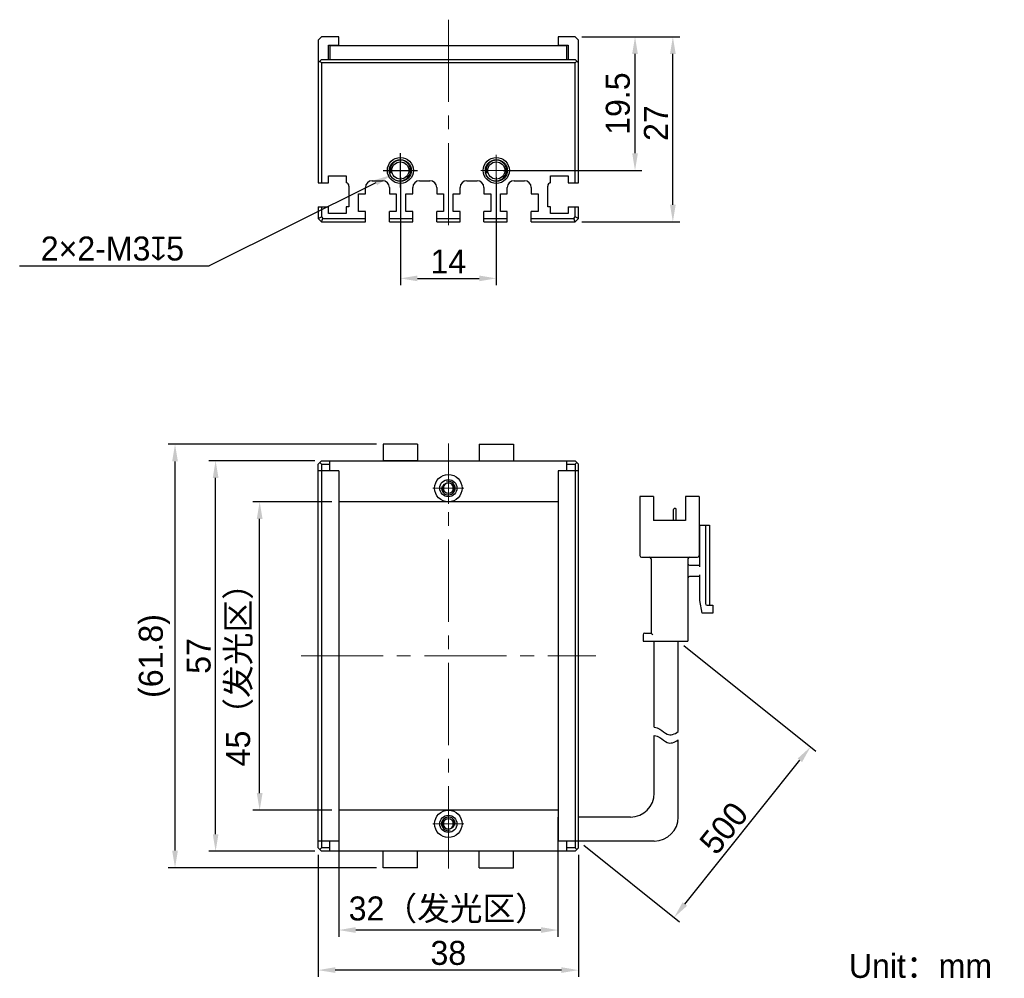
# Model space of a CAD drawing. Header units: millimetres. Extents: x 61 to 205, y 81 to 221.
import ezdxf

# ---------------------------------------------------------------- set-up
doc = ezdxf.new("R2010")
doc.units = ezdxf.units.MM
doc.header["$PDSIZE"] = -5
doc.linetypes.add('点画线', pattern=[18, 12, -2, 2, -2])
for name, color, linetype, lineweight in [('中心线层', 1, '点画线', 18), ('标注', 3, 'Continuous', 25), ('粗实线', 7, 'Continuous', 30), ('粗实线层', 7, 'Continuous', 35)]:
    doc.layers.add(name, color=color, linetype=linetype, lineweight=lineweight)
doc.dimstyles.new('CST Standard', dxfattribs={"dimtxt": 3.5, "dimasz": 2.5, "dimexe": 1, "dimexo": 1, "dimgap": 0.6, "dimtad": 1, "dimtoh": 1, "dimdsep": 46, "dimtxsty": 'Standard', "dimcen": -2.5, "dimdle": 5, "dimadec": 0, "dimazin": 2, "dimtfac": 1, "dimtofl": 0, "dimtmove": 0, "dimatfit": 0, "dimfxl": 1, "dimtolj": 1, "dimarcsym": 0})

# ---------------------------------------------------------------- blocks, each defined once
blk = doc.blocks.new('*X1')
at = {"layer": 'Defpoints', "color": 0}
for p in [(96.25, 150.38), (107.78, 150.38), (107.78, 105.38)]:
    blk.add_point(p, dxfattribs=at)
at = {"layer": '标注', "color": 0, "linetype": 'Continuous', "lineweight": -2, "ltscale": 3}
for p, q in [((106.78, 150.38), (95.25, 150.38)), ((106.78, 105.38), (95.25, 105.38))]:
    blk.add_line(p, q, dxfattribs=at)
at = {"layer": '标注', "color": 9, "linetype": 'Continuous', "lineweight": -2, "ltscale": 3}
blk.add_line((96.25, 107.88), (96.25, 147.88), dxfattribs=at)
at = {"layer": '标注', "color": 9}
for points in [[(96.67, 147.88), (95.83, 147.88), (96.25, 150.38)], [(95.83, 107.88), (96.67, 107.88), (96.25, 105.38)]]:
    blk.add_solid(points, dxfattribs=at)
at = {"layer": '标注', "color": 7, "insert": (93.33, 126.32), "char_height": 3.5, "attachment_point": 5, "rotation": 90}
blk.add_mtext('\\A1;\\A1;{\\fFZLanTingHei-R-GBK|b0|i0|c134|p2;45（发光区）}', dxfattribs=at)
blk = doc.blocks.new('*X2')
at = {"layer": 'Defpoints', "color": 0}
for p in [(89.82, 156.38), (105.28, 156.38), (105.28, 99.38)]:
    blk.add_point(p, dxfattribs=at)
at = {"layer": '标注', "color": 0, "linetype": 'Continuous', "lineweight": -2, "ltscale": 3}
for p, q in [((104.28, 156.38), (88.82, 156.38)), ((104.28, 99.38), (88.82, 99.38))]:
    blk.add_line(p, q, dxfattribs=at)
at = {"layer": '标注', "color": 9, "linetype": 'Continuous', "lineweight": -2, "ltscale": 3}
blk.add_line((89.82, 101.88), (89.82, 153.88), dxfattribs=at)
at = {"layer": '标注', "color": 9}
for points in [[(90.24, 153.88), (89.41, 153.88), (89.82, 156.38)], [(89.41, 101.88), (90.24, 101.88), (89.82, 99.38)]]:
    blk.add_solid(points, dxfattribs=at)
at = {"layer": '标注', "color": 7, "insert": (87.36, 127.88), "char_height": 3.5, "attachment_point": 5, "rotation": 90}
blk.add_mtext('\\A1;\\A1;{\\fFZLanTingHei-R-GBK|b0|i0|c134|p2;57}', dxfattribs=at)
blk = doc.blocks.new('*X3')
at = {"layer": 'Defpoints', "color": 0}
for p in [(107.78, 105.38), (139.78, 105.38), (107.78, 87.89)]:
    blk.add_point(p, dxfattribs=at)
at = {"layer": '标注', "color": 0, "linetype": 'Continuous', "lineweight": -2, "ltscale": 3}
for p, q in [((107.78, 104.38), (107.78, 86.89)), ((139.78, 104.38), (139.78, 86.89))]:
    blk.add_line(p, q, dxfattribs=at)
at = {"layer": '标注', "color": 9, "linetype": 'Continuous', "lineweight": -2, "ltscale": 3}
blk.add_line((137.28, 87.89), (110.28, 87.89), dxfattribs=at)
at = {"layer": '标注', "color": 9}
for points in [[(110.28, 88.31), (110.28, 87.47), (107.78, 87.89)], [(137.28, 87.47), (137.28, 88.31), (139.78, 87.89)]]:
    blk.add_solid(points, dxfattribs=at)
at = {"layer": '标注', "color": 7, "insert": (123.78, 90.81), "char_height": 3.5, "attachment_point": 5}
blk.add_mtext('\\A1;\\A1;{\\fFZLanTingHei-R-GBK|b0|i0|c134|p2;32（发光区）}', dxfattribs=at)
blk = doc.blocks.new('*X4')
at = {"layer": 'Defpoints', "color": 0}
for p in [(104.78, 99.88), (142.78, 99.88), (104.78, 82.04)]:
    blk.add_point(p, dxfattribs=at)
at = {"layer": '标注', "color": 0, "linetype": 'Continuous', "lineweight": -2, "ltscale": 3}
for p, q in [((104.78, 98.88), (104.78, 81.04)), ((142.78, 98.88), (142.78, 81.04))]:
    blk.add_line(p, q, dxfattribs=at)
at = {"layer": '标注', "color": 9, "linetype": 'Continuous', "lineweight": -2, "ltscale": 3}
blk.add_line((140.28, 82.04), (107.28, 82.04), dxfattribs=at)
at = {"layer": '标注', "color": 9}
for points in [[(107.28, 82.46), (107.28, 81.63), (104.78, 82.04)], [(140.28, 81.63), (140.28, 82.46), (142.78, 82.04)]]:
    blk.add_solid(points, dxfattribs=at)
at = {"layer": '标注', "color": 7, "insert": (123.78, 84.53), "char_height": 3.5, "attachment_point": 5}
blk.add_mtext('\\A1;\\A1;{\\fFZLanTingHei-R-GBK|b0|i0|c134|p2;38}', dxfattribs=at)
blk = doc.blocks.new('*X5')
at = {"layer": 'Defpoints', "color": 0}
for p in [(116.78, 198.74), (130.78, 198.74), (130.78, 182.99)]:
    blk.add_point(p, dxfattribs=at)
at = {"layer": '粗实线', "color": 0, "linetype": 'Continuous', "lineweight": -2, "ltscale": 3}
for p, q in [((116.78, 197.74), (116.78, 181.99)), ((130.78, 197.74), (130.78, 181.99)), ((119.28, 182.99), (128.28, 182.99))]:
    blk.add_line(p, q, dxfattribs=at)
at = {"layer": '粗实线', "color": 0}
for points in [[(119.28, 183.4), (119.28, 182.57), (116.78, 182.99)], [(128.28, 182.57), (128.28, 183.4), (130.78, 182.99)]]:
    blk.add_solid(points, dxfattribs=at)
at = {"layer": '粗实线', "color": 0, "insert": (123.78, 185.45), "char_height": 3.5, "attachment_point": 5, "bg_fill": 3, "box_fill_scale": 1.1, "bg_fill_color": 9, "bg_fill_true_color": 13158600, "bg_fill_transparency": 0}
blk.add_mtext('\\A1;\\A1;{\\fFZLanTingHei-R-GBK|b0|i0|c134|p2;14}', dxfattribs=at)
blk = doc.blocks.new('*X6')
at = {"layer": 'Defpoints', "color": 0}
for p in [(142.28, 218.24), (151.02, 218.24), (130.78, 198.74)]:
    blk.add_point(p, dxfattribs=at)
at = {"layer": '标注', "color": 0, "linetype": 'Continuous', "lineweight": -2, "ltscale": 3}
for p, q in [((143.28, 218.24), (152.02, 218.24)), ((131.78, 198.74), (152.02, 198.74))]:
    blk.add_line(p, q, dxfattribs=at)
at = {"layer": '标注', "color": 9, "linetype": 'Continuous', "lineweight": -2, "ltscale": 3}
blk.add_line((151.02, 201.24), (151.02, 215.74), dxfattribs=at)
at = {"layer": '标注', "color": 9}
for points in [[(151.44, 215.74), (150.61, 215.74), (151.02, 218.24)], [(150.61, 201.24), (151.44, 201.24), (151.02, 198.74)]]:
    blk.add_solid(points, dxfattribs=at)
at = {"layer": '标注', "color": 7, "insert": (148.53, 208.49), "char_height": 3.5, "attachment_point": 5, "rotation": 90}
blk.add_mtext('\\A1;\\A1;{\\fFZLanTingHei-R-GBK|b0|i0|c134|p2;19.5}', dxfattribs=at)
blk = doc.blocks.new('*X7')
at = {"layer": 'Defpoints', "color": 0}
for p in [(83.9, 158.78), (114.28, 158.78), (114.28, 96.98)]:
    blk.add_point(p, dxfattribs=at)
at = {"layer": '标注', "color": 0, "linetype": 'Continuous', "lineweight": -2, "ltscale": 3}
for p, q in [((113.28, 158.78), (82.9, 158.78)), ((113.28, 96.98), (82.9, 96.98))]:
    blk.add_line(p, q, dxfattribs=at)
at = {"layer": '标注', "color": 9, "linetype": 'Continuous', "lineweight": -2, "ltscale": 3}
blk.add_line((83.9, 99.48), (83.9, 156.28), dxfattribs=at)
at = {"layer": '标注', "color": 9}
for points in [[(84.32, 156.28), (83.48, 156.28), (83.9, 158.78)], [(83.48, 99.48), (84.32, 99.48), (83.9, 96.98)]]:
    blk.add_solid(points, dxfattribs=at)
at = {"layer": '标注', "color": 7, "insert": (80.89, 127.88), "char_height": 3.5, "attachment_point": 5, "rotation": 90}
blk.add_mtext('\\A1;\\A1;{\\fFZLanTingHei-R-GBK|b0|i0|c134|p2;(61.8)}', dxfattribs=at)
blk = doc.blocks.new('*X8')
at = {"layer": 'Defpoints', "color": 0}
for p in [(118.13, 199.41), (115.44, 198.07)]:
    blk.add_point(p, dxfattribs=at)
at = {"layer": '标注', "color": 0, "linetype": 'Continuous', "ltscale": 3}
for p, q in [((116.78, 196.24), (116.78, 201.24)), ((114.28, 198.74), (119.28, 198.74))]:
    blk.add_line(p, q, dxfattribs=at)
at = {"layer": '标注', "color": 9, "linetype": 'Continuous', "lineweight": -2, "ltscale": 3}
for p in [(113.2, 196.95), (61.23, 184.82)]:
    blk.add_line(p, (88.89, 184.82), dxfattribs=at)
at = {"layer": '标注', "color": 9}
blk.add_solid([(113.39, 196.58), (113.02, 197.33), (115.44, 198.07)], dxfattribs=at)
at = {"layer": '标注', "color": 7, "insert": (74.76, 187.32), "char_height": 3.5, "attachment_point": 5}
blk.add_mtext('\\A1;\\A1;{\\fFZLanTingHei-R-GBK|b0|i0|c134|p2;2×2-M3\\fGDT|b1|i0|c0|p2;x\\fFZLanTingHei-R-GBK|b0|i0|c134|p2;5\\P}', dxfattribs=at)
blk = doc.blocks.new('*X9')
at = {"layer": 'Defpoints', "color": 0}
for p in [(157.34, 130.05), (176.63, 114.61), (142.78, 100.88)]:
    blk.add_point(p, dxfattribs=at)
at = {"layer": '标注', "color": 0, "linetype": 'Continuous', "lineweight": -2, "ltscale": 3}
for p, q in [((158.12, 129.42), (177.41, 113.99)), ((143.56, 100.26), (157.51, 89.1))]:
    blk.add_line(p, q, dxfattribs=at)
at = {"layer": '标注', "color": 9, "linetype": 'Continuous', "lineweight": -2, "ltscale": 3}
blk.add_line((158.29, 91.68), (175.07, 112.66), dxfattribs=at)
at = {"layer": '标注', "color": 9}
for points in [[(175.4, 112.4), (174.75, 112.92), (176.63, 114.61)], [(157.96, 91.94), (158.61, 91.42), (156.73, 89.73)]]:
    blk.add_solid(points, dxfattribs=at)
at = {"layer": '标注', "color": 7, "insert": (163.98, 102.77), "char_height": 3.5, "attachment_point": 5, "rotation": 51.3402}
blk.add_mtext('\\A1;{\\fFZLanTingHei-R-GBK|b0|i0|c134|p2;500}', dxfattribs=at)
blk = doc.blocks.new('*X10')
at = {"layer": 'Defpoints', "color": 0}
for p in [(142.28, 218.24), (156.54, 218.24), (142.28, 191.24)]:
    blk.add_point(p, dxfattribs=at)
at = {"layer": '标注', "color": 0, "linetype": 'Continuous', "lineweight": -2, "ltscale": 3}
for p, q in [((143.28, 218.24), (157.54, 218.24)), ((143.28, 191.24), (157.54, 191.24))]:
    blk.add_line(p, q, dxfattribs=at)
at = {"layer": '标注', "color": 9, "linetype": 'Continuous', "lineweight": -2, "ltscale": 3}
blk.add_line((156.54, 193.74), (156.54, 215.74), dxfattribs=at)
at = {"layer": '标注', "color": 9}
for points in [[(156.96, 215.74), (156.13, 215.74), (156.54, 218.24)], [(156.13, 193.74), (156.96, 193.74), (156.54, 191.24)]]:
    blk.add_solid(points, dxfattribs=at)
at = {"layer": '标注', "color": 7, "insert": (154.07, 205.65), "char_height": 3.5, "attachment_point": 5, "rotation": 90}
blk.add_mtext('\\A1;\\A1;{\\fFZLanTingHei-R-GBK|b0|i0|c134|p2;27}', dxfattribs=at)

msp = doc.modelspace()

# ---------------------------------------------------------------- linework, layer by layer
at = {"layer": '中心线层', "color": 0}
for p, q in [((116.783, 196.456), (116.783, 201.021)), ((130.783, 196.456), (130.783, 201.021)), ((119.066, 198.738), (114.501, 198.738)), ((119.066, 198.738), (115.333, 198.738)), ((133.066, 198.738), (128.501, 198.738)), ((133.066, 198.738), (129.333, 198.738)), ((123.783, 96.881), (123.783, 158.881)), ((123.783, 154.664), (123.783, 150.931)), ((123.783, 154.664), (123.783, 150.099)), ((126.066, 152.381), (121.501, 152.381)), ((102.283, 127.881), (145.283, 127.881)), ((123.783, 105.664), (123.783, 101.931)), ((123.783, 105.664), (123.783, 101.099)), ((126.066, 103.381), (121.501, 103.381))]:
    msp.add_line(p, q, dxfattribs=at)
at = {"layer": '粗实线', "color": 0, "ltscale": 3}
for p, q in [((105.283, 218.238), (104.783, 217.738)), ((104.783, 217.738), (104.783, 196.938)), ((107.783, 218.238), (105.283, 218.238)), ((106.283, 214.938), (106.283, 217.038)), ((106.283, 217.038), (107.783, 217.038)), ((107.783, 217.038), (107.783, 218.238)), ((142.283, 218.238), (139.783, 218.238)), ((139.783, 218.238), (139.783, 217.038)), ((139.783, 217.038), (141.283, 217.038)), ((141.283, 217.038), (141.283, 214.936)), ((142.783, 217.738), (142.283, 218.238)), ((142.783, 196.938), (142.783, 217.738)), ((106.483, 216.938), (106.483, 214.938)), ((141.083, 216.938), (106.483, 216.938)), ((141.083, 214.938), (141.083, 216.938)), ((104.783, 214.438), (105.283, 214.938)), ((105.283, 214.438), (105.033, 214.688)), ((105.283, 214.938), (142.283, 214.938)), ((105.283, 214.438), (105.283, 196.938)), ((142.283, 214.438), (105.283, 214.438)), ((142.283, 214.938), (142.783, 214.438)), ((142.283, 214.438), (142.533, 214.688)), ((142.283, 196.938), (142.283, 214.438)), ((104.783, 196.938), (106.283, 196.938)), ((106.283, 196.938), (106.283, 197.938)), ((106.283, 197.938), (108.883, 197.938)), ((108.883, 197.938), (108.883, 196.938)), ((112.683, 197.238), (114.183, 197.238)), ((119.583, 197.238), (121.083, 197.238)), ((126.483, 197.238), (127.983, 197.238)), ((133.383, 197.238), (134.883, 197.238)), ((138.683, 197.938), (141.283, 197.938)), ((138.683, 196.938), (138.683, 197.938)), ((141.283, 197.938), (141.283, 196.938)), ((141.283, 196.938), (142.783, 196.938)), ((109.283, 196.448), (109.283, 193.438)), ((111.683, 195.338), (111.683, 196.238)), ((115.183, 196.238), (115.183, 195.338)), ((118.583, 195.338), (118.583, 196.238)), ((122.083, 196.238), (122.083, 195.338)), ((125.483, 195.338), (125.483, 196.238)), ((128.983, 196.238), (128.983, 195.338)), ((132.383, 195.338), (132.383, 196.238)), ((135.883, 196.238), (135.883, 195.338)), ((138.283, 193.438), (138.283, 196.448)), ((110.683, 192.738), (110.683, 195.338)), ((110.683, 195.338), (111.683, 195.338)), ((115.183, 195.338), (116.183, 195.338)), ((116.183, 195.338), (116.183, 192.738)), ((117.583, 195.338), (118.583, 195.338)), ((117.583, 192.738), (117.583, 195.338)), ((122.083, 195.338), (123.083, 195.338)), ((123.083, 195.338), (123.083, 192.738)), ((124.483, 195.338), (125.483, 195.338)), ((124.483, 192.738), (124.483, 195.338)), ((128.983, 195.338), (129.983, 195.338)), ((129.983, 195.338), (129.983, 192.738)), ((131.383, 195.338), (132.383, 195.338)), ((131.383, 192.738), (131.383, 195.338)), ((135.883, 195.338), (136.883, 195.338)), ((136.883, 195.338), (136.883, 192.738)), ((104.783, 193.438), (104.783, 191.738)), ((104.783, 193.438), (106.283, 193.438)), ((105.283, 193.438), (105.283, 191.945)), ((106.283, 192.438), (106.283, 193.438)), ((108.883, 193.438), (108.883, 192.438)), ((109.283, 193.438), (108.883, 193.438)), ((111.683, 192.738), (110.683, 192.738)), ((111.683, 191.238), (111.683, 192.738)), ((116.183, 192.738), (115.183, 192.738)), ((115.183, 191.238), (115.183, 192.738)), ((118.583, 192.738), (117.583, 192.738)), ((118.583, 191.238), (118.583, 192.738)), ((123.083, 192.738), (122.083, 192.738)), ((122.083, 191.238), (122.083, 192.738)), ((125.483, 192.738), (124.483, 192.738)), ((125.483, 191.238), (125.483, 192.738)), ((129.983, 192.738), (128.983, 192.738)), ((128.983, 191.238), (128.983, 192.738)), ((132.383, 192.738), (131.383, 192.738)), ((132.383, 191.238), (132.383, 192.738)), ((136.883, 192.738), (135.883, 192.738)), ((135.883, 191.238), (135.883, 192.738)), ((138.683, 193.438), (138.283, 193.438)), ((138.683, 192.438), (138.683, 193.438)), ((141.283, 193.438), (142.783, 193.438)), ((141.283, 193.438), (141.283, 192.438)), ((142.283, 191.945), (142.283, 193.438)), ((142.783, 191.738), (142.783, 193.438)), ((104.783, 191.738), (105.283, 191.945)), ((104.783, 191.738), (105.283, 191.238)), ((105.283, 191.945), (105.491, 191.738)), ((105.283, 191.238), (105.491, 191.738)), ((105.283, 191.238), (111.683, 191.238)), ((105.491, 191.738), (111.683, 191.738)), ((108.883, 192.438), (106.283, 192.438)), ((115.183, 191.738), (118.583, 191.738)), ((115.183, 191.238), (118.583, 191.238)), ((122.083, 191.738), (125.483, 191.738)), ((122.083, 191.238), (125.483, 191.238)), ((128.983, 191.738), (132.383, 191.738)), ((128.983, 191.238), (132.383, 191.238)), ((135.883, 191.738), (142.076, 191.738)), ((135.883, 191.238), (142.283, 191.238)), ((141.283, 192.438), (138.683, 192.438)), ((142.076, 191.738), (142.283, 191.945)), ((142.283, 191.238), (142.076, 191.738)), ((142.783, 191.738), (142.283, 191.945)), ((142.283, 191.238), (142.783, 191.738)), ((114.283, 158.781), (114.283, 156.381)), ((119.283, 158.781), (114.283, 158.781)), ((119.283, 158.781), (119.283, 156.381)), ((128.283, 158.781), (128.283, 156.381)), ((128.283, 158.781), (133.283, 158.781)), ((133.283, 158.781), (133.283, 156.381)), ((104.783, 155.881), (105.283, 156.381)), ((104.783, 99.881), (104.783, 155.881)), ((105.033, 156.131), (105.283, 155.881)), ((105.283, 156.381), (142.283, 156.381)), ((105.283, 155.881), (105.283, 99.881)), ((105.283, 155.881), (106.483, 155.881)), ((106.483, 154.881), (106.483, 156.381)), ((119.283, 156.381), (114.283, 156.381)), ((141.083, 154.881), (141.083, 156.381)), ((141.083, 155.881), (142.283, 155.881)), ((142.783, 155.881), (142.283, 156.381)), ((142.283, 155.881), (142.533, 156.131)), ((142.283, 155.881), (142.284, 99.881)), ((142.783, 99.881), (142.783, 155.881)), ((107.783, 154.881), (104.783, 154.881)), ((107.783, 154.881), (107.783, 100.881)), ((139.783, 154.881), (139.783, 100.881)), ((142.783, 154.881), (139.783, 154.881)), ((153.722, 151.165), (151.739, 151.165)), ((151.739, 151.165), (151.739, 142.531)), ((153.722, 151.165), (153.722, 147.665)), ((160.372, 151.165), (158.389, 151.165)), ((158.389, 151.165), (158.389, 147.665)), ((160.372, 151.165), (160.372, 142.531)), ((139.783, 150.381), (107.783, 150.381)), ((156.638, 147.665), (156.638, 149.275)), ((156.93, 149.391), (156.755, 149.391)), ((157.047, 147.665), (157.047, 149.275)), ((158.389, 147.665), (153.722, 147.665)), ((160.372, 146.965), (161.889, 146.965)), ((160.489, 140.898), (160.489, 146.965)), ((161.305, 146.965), (161.305, 135.531)), ((161.889, 146.965), (161.889, 135.298)), ((160.489, 145.565), (160.372, 145.565)), ((151.972, 142.298), (160.139, 142.298)), ((153.372, 142.065), (153.372, 131.215)), ((158.739, 142.065), (158.739, 130.048)), ((158.972, 141.131), (160.489, 141.131)), ((160.489, 139.498), (158.972, 139.498)), ((160.489, 135.998), (160.489, 139.731)), ((160.839, 134.131), (160.489, 135.998)), ((161.539, 135.298), (162.355, 135.298)), ((162.355, 135.298), (162.355, 134.131)), ((162.355, 134.131), (160.839, 134.131)), ((152.205, 130.981), (152.205, 130.048)), ((152.439, 131.215), (153.372, 131.215)), ((152.205, 130.048), (158.739, 130.048)), ((153.839, 117.493), (153.839, 130.048)), ((157.339, 116.855), (157.339, 130.048)), ((153.839, 107.881), (153.839, 116.296)), ((157.339, 104.381), (157.339, 115.658)), ((139.783, 105.381), (107.783, 105.381)), ((150.339, 104.381), (142.783, 104.381)), ((107.783, 100.881), (104.783, 100.881)), ((106.483, 99.381), (106.483, 100.881)), ((142.783, 100.881), (139.783, 100.881)), ((141.083, 99.381), (141.083, 100.881)), ((153.839, 100.881), (142.783, 100.881)), ((105.283, 99.381), (104.783, 99.881)), ((105.283, 99.881), (105.033, 99.631)), ((106.483, 99.881), (105.283, 99.881)), ((142.283, 99.381), (105.283, 99.381)), ((114.283, 96.981), (114.283, 99.381)), ((119.283, 96.981), (119.283, 99.381)), ((128.283, 96.981), (128.283, 99.381)), ((133.283, 96.981), (133.283, 99.381)), ((142.284, 99.881), (141.083, 99.881)), ((142.783, 99.881), (142.283, 99.381)), ((142.534, 99.631), (142.284, 99.881)), ((119.283, 96.981), (114.283, 96.981)), ((128.283, 96.981), (133.283, 96.981))]:
    msp.add_line(p, q, dxfattribs=at)
at = {"layer": '粗实线', "color": 0, "linetype": 'Continuous'}
for centre, radius in [((116.783, 198.738), 1.9), ((116.783, 198.738), 1.6), ((116.783, 198.738), 1.25), ((130.783, 198.738), 1.9), ((130.783, 198.738), 1.6), ((130.783, 198.738), 1.25)]:
    msp.add_circle(centre, radius, dxfattribs=at)
at = {"layer": '粗实线', "color": 0, "ltscale": 3}
for centre, radius in [((123.784, 152.381), 2), ((123.783, 152.381), 1.25), ((123.783, 152.381), 0.8), ((123.783, 103.381), 2), ((123.784, 103.381), 1.25), ((123.783, 103.381), 0.8)]:
    msp.add_circle(centre, radius, dxfattribs=at)
at = {"layer": '粗实线', "color": 0, "linetype": 'Continuous'}
for centre in [(116.783, 198.738), (130.783, 198.738)]:
    msp.add_arc(centre, 1.5, 255, 195, dxfattribs=at)
at = {"layer": '粗实线', "color": 0, "ltscale": 3}
for centre, radius, start, end in [((108.783, 196.448), 0.5, 0, 78.46304), ((112.683, 196.238), 1, 90, 180), ((114.183, 196.238), 1, 360, 90), ((119.583, 196.238), 1, 90, 180), ((121.083, 196.238), 1, 360, 90), ((126.483, 196.238), 1, 90, 180), ((127.983, 196.238), 1, 0, 90), ((133.383, 196.238), 1, 90, 180), ((134.883, 196.238), 1, 360, 90), ((138.783, 196.448), 0.5, 101.53696, 180), ((123.783, 152.381), 1, 165, 105), ((123.784, 152.381), 0.733, 25.93215, 154.21767), ((123.784, 152.381), 0.733, 205.78233, 334.06785), ((156.755, 149.275), 0.117, 90, 180), ((156.93, 149.275), 0.117, 0, 90), ((151.972, 142.531), 0.233, 180, 270), ((153.139, 142.065), 0.233, 0, 90), ((158.972, 142.065), 0.233, 90, 180), ((160.139, 142.531), 0.233, 270, 0), ((158.972, 141.365), 0.233, 180, 270), ((158.972, 139.265), 0.233, 90, 180), ((161.539, 135.531), 0.233, 180, 270), ((152.439, 130.981), 0.233, 90, 180), ((150.339, 107.881), 3.5, 270, 0), ((123.783, 103.381), 1, 345, 285), ((123.783, 103.381), 0.733, 25.78233, 154.06785), ((153.839, 104.381), 3.5, 270, 0), ((123.783, 103.381), 0.733, 205.93215, 334.21767)]:
    msp.add_arc(centre, radius, start, end, dxfattribs=at)
for points, knots in [([(123.123, 152.7), (123.1, 152.651), (123.068, 152.545), (123.058, 152.436), (123.058, 152.381)], [0, 0, 0, 0, 436.7537528, 873.9258962, 873.9258962, 873.9258962, 873.9258962]), ([(123.058, 152.381), (123.058, 152.327), (123.068, 152.217), (123.1, 152.111), (123.123, 152.062)], [0, 0, 0, 0, 436.486761, 872.5620405, 872.5620405, 872.5620405, 872.5620405]), ([(124.51, 152.381), (124.51, 152.436), (124.5, 152.546), (124.467, 152.653), (124.443, 152.702)], [0, 0, 0, 0, 438.7985107, 877.1741274, 877.1741274, 877.1741274, 877.1741274]), ([(124.443, 152.061), (124.467, 152.11), (124.5, 152.216), (124.51, 152.326), (124.51, 152.381)], [0, 0, 0, 0, 437.6944018, 875.8176108, 875.8176108, 875.8176108, 875.8176108]), ([(153.372, 131.215), (153.375, 131.212), (153.386, 131.201), (153.408, 131.179), (153.439, 131.147), (153.477, 131.109), (153.519, 131.068), (153.562, 131.025), (153.591, 130.996), (153.605, 130.981)], [0, 0, 0, 0, 104.556436, 370.474536, 740.1666624, 1176.1980108, 1652.4357388, 2146.9545645, 2637.9863495, 2637.9863495, 2637.9863495, 2637.9863495]), ([(153.839, 117.493), (154.117, 117.451), (154.758, 117.218), (155.859, 116.105), (156.78, 116.456), (157.339, 116.855)], [0, 0, 0, 0, 280.6481842, 661.2065443, 1219.5144985, 1219.5144985, 1219.5144985, 1219.5144985]), ([(153.839, 116.296), (154.117, 116.253), (154.758, 116.021), (155.859, 114.908), (156.78, 115.259), (157.339, 115.658)], [0, 0, 0, 0, 280.0592986, 659.819131, 1216.9555846, 1216.9555846, 1216.9555846, 1216.9555846]), ([(123.124, 103.702), (123.1, 103.653), (123.067, 103.546), (123.057, 103.436), (123.057, 103.381)], [0, 0, 0, 0, 357.001607, 714.3529668, 714.3529668, 714.3529668, 714.3529668]), ([(124.509, 103.381), (124.509, 103.436), (124.499, 103.545), (124.467, 103.651), (124.444, 103.7)], [0, 0, 0, 0, 360.2294492, 720.1193055, 720.1193055, 720.1193055, 720.1193055]), ([(123.057, 103.381), (123.057, 103.326), (123.067, 103.216), (123.1, 103.11), (123.124, 103.061)], [0, 0, 0, 0, 356.9477563, 713.5515027, 713.5515027, 713.5515027, 713.5515027]), ([(124.444, 103.062), (124.467, 103.111), (124.499, 103.217), (124.509, 103.327), (124.509, 103.381)], [0, 0, 0, 0, 359.4983541, 719.3410915, 719.3410915, 719.3410915, 719.3410915])]:
    msp.add_open_spline(points, degree=3, knots=knots, dxfattribs=at)

# ---------------------------------------------------------------- texts
at = {"layer": '粗实线层', "color": 0, "insert": (182.226, 84.408), "char_height": 3.5, "width": 61.91665, "attachment_point": 1}
msp.add_mtext('{\\fFZLanTingHei-R-GBK|b0|i0|c134|p2;Unit：mm}', dxfattribs=at)

# ---------------------------------------------------------------- dimensions: what is measured, and where the dimension line sits
at = {"layer": '标注', "color": 0, "ltscale": 3}
for base, p1, p2, angle, text, override, picture, middle in [((156.543, 218.238), (142.283, 191.238), (142.283, 218.238), 90, '\\A1;{\\fFZLanTingHei-R-GBK|b0|i0|c134|p2;<>}', {"dimtxsty": 'Standard', "dimsah": 1, "dimclrd": 9, "dimclrt": 7, "dimtzin": 8}, '*X10', (156.543, 205.652)), ((96.25, 150.381), (107.783, 105.381), (107.783, 150.381), 90, '\\A1;{\\fFZLanTingHei-R-GBK|b0|i0|c134|p2;<>}', {"dimpost": '（发光区）', "dimtxsty": 'Standard', "dimsah": 1, "dimclrd": 9, "dimclrt": 7, "dimtzin": 8}, '*X1', (96.25, 126.324)), ((176.633, 114.612), (142.783, 100.881), (157.339, 130.048), 51.34019, '{\\fFZLanTingHei-R-GBK|b0|i0|c134|p2;500}', {"dimtxsty": 'Standard', "dimsah": 1, "dimclrd": 9, "dimclrt": 7, "dimtzin": 0}, '*X9', (165.92, 101.221))]:
    dim = msp.add_linear_dim(base=base, p1=p1, p2=p2, angle=angle, text=text, dimstyle='CST Standard', override=override, dxfattribs=at)
    dim.commit()
    dim.dimension.update_dxf_attribs({"geometry": picture, "text_midpoint": middle, "dimtype": 160})
for base, p1, p2, override, picture, middle in [((83.899, 158.781), (114.283, 96.981), (114.283, 158.781), {"dimpost": '(<>)', "dimtxsty": 'Standard', "dimsah": 1, "dimclrd": 9, "dimclrt": 7, "dimtzin": 8}, '*X7', (80.89, 127.881)), ((89.823, 156.381), (105.283, 99.381), (105.283, 156.381), {"dimtxsty": 'Standard', "dimsah": 1, "dimclrd": 9, "dimclrt": 7, "dimtzin": 8}, '*X2', (87.363, 127.881))]:
    dim = msp.add_linear_dim(base=base, p1=p1, p2=p2, angle=90, text='\\A1;{\\fFZLanTingHei-R-GBK|b0|i0|c134|p2;<>}', dimstyle='CST Standard', override=override, dxfattribs=at)
    dim.commit()
    dim.dimension.update_dxf_attribs({"geometry": picture, "text_midpoint": middle})
for base, p1, p2, override, picture, middle in [((107.783, 87.889), (139.783, 105.381), (107.783, 105.381), {"dimpost": '（发光区）', "dimtxsty": 'Standard', "dimsah": 1, "dimclrd": 9, "dimclrt": 7, "dimtzin": 8}, '*X3', (123.783, 90.807)), ((104.783, 82.044), (142.783, 99.881), (104.783, 99.881), {"dimtxsty": 'Standard', "dimsah": 1, "dimclrd": 9, "dimclrt": 7, "dimtzin": 8}, '*X4', (123.783, 84.531))]:
    dim = msp.add_linear_dim(base=base, p1=p1, p2=p2, text='\\A1;{\\fFZLanTingHei-R-GBK|b0|i0|c134|p2;<>}', dimstyle='CST Standard', override=override, dxfattribs=at)
    dim.commit()
    dim.dimension.update_dxf_attribs({"geometry": picture, "text_midpoint": middle})

# ---------------------------------------------------------------- next in the draw order: dimensions: what is measured, and where the dimension line sits
at = {"layer": '粗实线', "color": 0, "ltscale": 3}
dim = msp.add_linear_dim(base=(130.783, 182.986), p1=(116.783, 198.738), p2=(130.783, 198.738), text='\\A1;{\\fFZLanTingHei-R-GBK|b0|i0|c134|p2;<>}', dimstyle='CST Standard', override={"dimpost": '\\X', "dimtxsty": 'Standard', "dimsah": 1, "dimtfill": 1, "dimtzin": 8}, dxfattribs=at)
dim.commit()
dim.dimension.update_dxf_attribs({"geometry": '*X5', "text_midpoint": (123.783, 185.446)})

# ---------------------------------------------------------------- next in the draw order: linework, layer by layer
at = {"layer": '中心线层', "color": 0}
msp.add_line((123.783, 220.738), (123.783, 188.746), dxfattribs=at)

# ---------------------------------------------------------------- next in the draw order: dimensions: what is measured, and where the dimension line sits
at = {"layer": '标注', "color": 0, "ltscale": 3}
dim = msp.add_linear_dim(base=(151.022, 218.238), p1=(130.783, 198.738), p2=(142.283, 218.238), angle=90, text='\\A1;{\\fFZLanTingHei-R-GBK|b0|i0|c134|p2;<>}', dimstyle='CST Standard', override={"dimtxsty": 'Standard', "dimsah": 1, "dimclrd": 9, "dimclrt": 7, "dimtzin": 8}, dxfattribs=at)
dim.commit()
dim.dimension.update_dxf_attribs({"geometry": '*X6', "text_midpoint": (148.525, 208.488)})
dim = msp.add_diameter_dim_2p(p1=(118.126, 199.408), p2=(115.441, 198.069), text='\\A1;{\\fFZLanTingHei-R-GBK|b0|i0|c134|p2;2×2-M3\\fGDT|b1|i0|c0|p2;x\\fFZLanTingHei-R-GBK|b0|i0|c134|p2;5\\P}', dimstyle='CST Standard', override={"dimpost": '2×2-M<>{\\fcxgdtshp;b}5\\X(此处端板螺丝可根据需要拆装)', "dimtxsty": 'Standard', "dimsah": 1, "dimclrd": 9, "dimclrt": 7, "dimtzin": 8}, dxfattribs=at)
dim.commit()
dim.dimension.update_dxf_attribs({"geometry": '*X8', "text_midpoint": (74.764, 184.823), "dimtype": 163})

doc.saveas('drawing.dxf')
